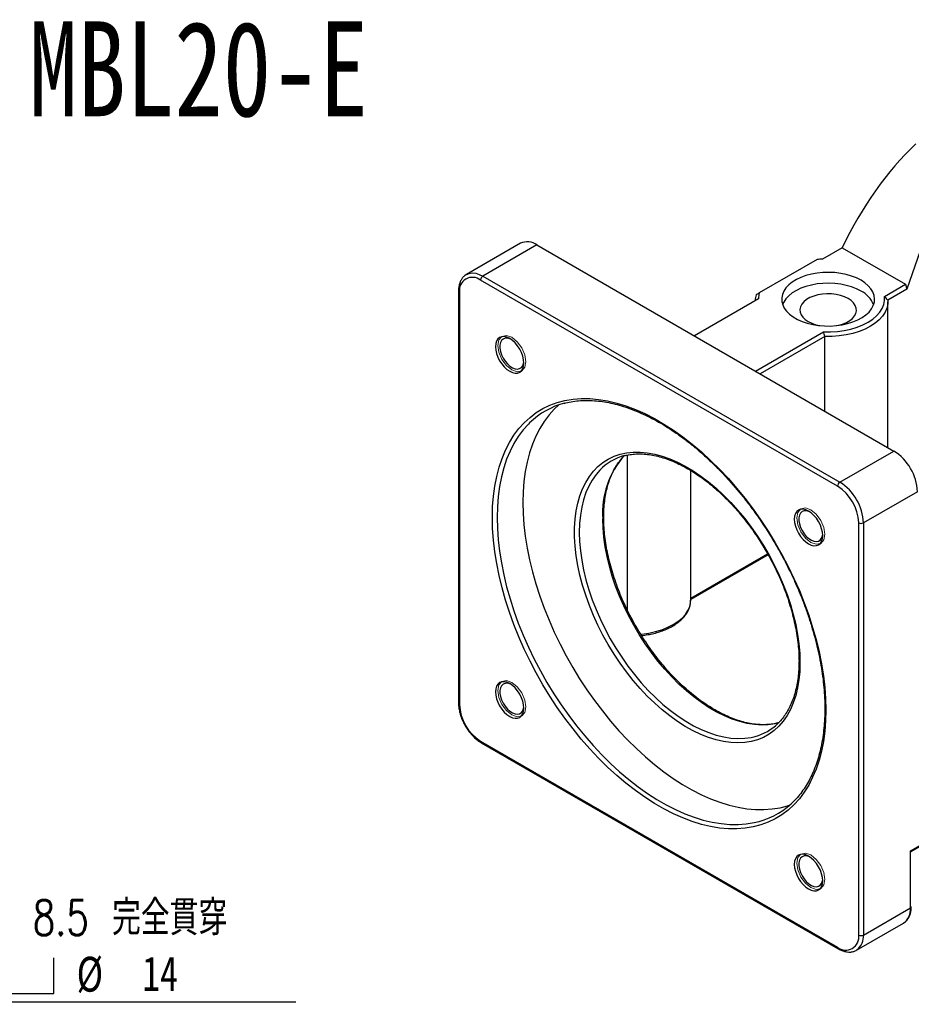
# Model space of a CAD drawing. Header units: millimetres. Extents: x 39 to 274, y -1 to 199.
# Tile 3 of 4: x 122 to 211, y 100 to 199. Entities that reach past the tile are written whole.
import ezdxf

# ---------------------------------------------------------------- set-up
doc = ezdxf.new("R2010")
doc.units = ezdxf.units.MM
doc.layers.add('FORMAT', color=7, linetype='Continuous')
doc.styles.add('SLDTEXTSTYLE0', font='TXT', dxfattribs={"width": 0.75})
doc.styles.add('SLDTEXTSTYLE1', font='TXT', dxfattribs={"width": 0.75, "bigfont": 'bigfont'})
doc.styles.add('SLDTEXTSTYLE4', font='TXT', dxfattribs={"width": 0.666667})
doc.dimstyles.new('SLDDIMSTYLE6', dxfattribs={"dimtxt": 3.5, "dimasz": 2.5, "dimexe": 0, "dimexo": 0.0625, "dimgap": 0.875, "dimtad": 0, "dimtih": 1, "dimtoh": 1, "dimdec": 1, "dimlfac": 1.5, "dimrnd": 1e-09, "dimzin": 12, "dimdsep": 46, "dimtxsty": 'SLDTEXTSTYLE0', "dimsah": 1, "dimcen": 0, "dimadec": 0, "dimazin": 3, "dimtfac": 1, "dimtofl": 0, "dimtmove": 0, "dimatfit": 3, "dimfxl": 1, "dimfrac": 2, "dimtolj": 1, "dimtzin": 12, "dimarcsym": 0})

# ---------------------------------------------------------------- blocks, each defined once
blk = doc.blocks.new('SW_SYMBOL_HOLE_SPOT')
at = {"layer": 'FORMAT', "color": 0}
for p, q in [((0, 875), (0, 75)), ((1600, 75), (1600, 875)), ((0, 75), (1600, 75))]:
    blk.add_line(p, q, dxfattribs=at)
blk = doc.blocks.new('_D_6')
at = {"layer": 'FORMAT'}
for p, q in [((96.052, 129.16), (107.628, 100.352)), ((107.628, 100.352), (149.625, 100.352))]:
    blk.add_line(p, q, dxfattribs=at)
blk.add_solid([(96.052, 129.16), (96.752, 126.747), (97.216, 126.934)], dxfattribs=at)
at = {"layer": 'FORMAT', "xscale": 0.0044707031, "yscale": 0.0044707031, "zscale": 0.0044707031}
blk.add_blockref('SW_SYMBOL_HOLE_SPOT', (118.179, 100.837), dxfattribs=at)
at = {"layer": 'FORMAT', "char_height": 3.5, "attachment_point": 1}
for s, insert, style in [('4 x', (109.215, 110.527), 'SLDTEXTSTYLE4'), ('%%c', (116.628, 110.473), 'SLDTEXTSTYLE0'), ('8.5 \\M+18AAE\\M+19153\\M+18AD1\\M+190FA', (123.219, 110.527), 'SLDTEXTSTYLE1'), ('%%c', (127.624, 104.863), 'SLDTEXTSTYLE0'), ('14', (134.215, 104.917), 'SLDTEXTSTYLE0')]:
    blk.add_mtext(s, dxfattribs=dict(at, insert=insert, style=style))

msp = doc.modelspace()

# ---------------------------------------------------------------- linework, layer by layer
at = {"color": 7, "linetype": 'Continuous', "lineweight": 25}
for p, q in [((215.3185, 184.4711), (210.958, 171.8832)), ((172.1683, 176.4738), (166.7472, 173.3442)), ((173.8349, 176.3088), (168.4137, 173.1792)), ((173.8349, 176.3088), (209.6616, 155.6264)), ((204.4761, 176.0333), (202.4966, 174.8905)), ((204.4761, 176.0333), (210.8401, 172.3594)), ((201.9609, 174.8534), (196.1491, 171.4983)), ((166.698, 173.3142), (166.7472, 173.3442)), ((168.4137, 173.1792), (204.2404, 152.4969)), ((204.0047, 152.0886), (168.178, 172.771)), ((208.7097, 171.1296), (210.8401, 172.3594)), ((210.8401, 172.3594), (210.958, 171.8832)), ((165.959, 171.682), (165.959, 130.3106)), ((166.0567, 171.546), (166.0567, 130.1746)), ((210.958, 171.8832), (209.0526, 170.7832)), ((196.0623, 170.9039), (189.6298, 167.1905)), ((209.0619, 155.9726), (209.0619, 170.5905)), ((195.7581, 163.6528), (202.5996, 167.6023)), ((202.7281, 167.1322), (196.2295, 163.3806)), ((202.7281, 159.6291), (202.7281, 167.1322)), ((182.9291, 139.6185), (182.9291, 155.2223)), ((204.2404, 152.4969), (209.6616, 155.6264)), ((189.2629, 140.6525), (189.2629, 153.6741)), ((212.0186, 151.544), (206.5975, 148.4144)), ((206.1261, 107.043), (206.1261, 148.4144)), ((206.5975, 148.4144), (206.5975, 107.043)), ((189.2629, 140.7379), (197.0327, 145.2233)), ((168.178, 126.5003), (204.0047, 105.818)), ((168.247, 126.3477), (204.0738, 105.6654)), ((211.3115, 115.4801), (216.2613, 118.3376)), ((211.4091, 115.4237), (216.1922, 118.185)), ((211.3115, 109.7644), (211.3115, 115.4801)), ((211.4091, 115.4237), (211.3115, 115.4801)), ((206.5975, 107.043), (211.3115, 109.7644)), ((205.907, 105.5168), (210.621, 108.2382)), ((205.9561, 105.5469), (205.907, 105.5168))]:
    msp.add_line(p, q, dxfattribs=at)
at = {"color": 8, "linetype": 'Continuous', "lineweight": 25}
msp.add_line((189.2629, 140.8506), (196.9848, 145.3084), dxfattribs=at)
at = {"color": 8, "linetype": 'Continuous', "lineweight": 25, "flags": 128}
for points in [[(166.7472, 173.3442), (166.747, 173.3442), (167.0283, 173.4592), (167.3436, 173.5003), (167.6853, 173.4665), (168.045, 173.3586), (168.4137, 173.1792)], [(173.0978, 158.453), (172.979, 158.3351), (172.4471, 157.7439), (171.9605, 157.093), (171.5208, 156.3845), (171.1293, 155.6206), (170.7874, 154.804), (170.4962, 153.9372), (170.2567, 153.0231), (170.0696, 152.0647), (169.9355, 151.0651), (169.8548, 150.0275), (169.8279, 148.9553)], [(180.1453, 153.7074), (179.7608, 153.2658), (179.3742, 152.7157), (179.0352, 152.1088), (178.7456, 151.4482), (178.5066, 150.7369), (178.3196, 149.9785), (178.1853, 149.1767), (178.1045, 148.3353), (178.0775, 147.4586), (178.1045, 146.5506), (178.1853, 145.6159), (178.3196, 144.6591), (178.5066, 143.6847), (178.7456, 142.6976), (179.0352, 141.7025), (179.3742, 140.7043), (179.7608, 139.7078), (180.1932, 138.718), (180.6693, 137.7395), (181.1866, 136.7773), (181.7429, 135.8359), (182.3352, 134.92), (182.9608, 134.0341), (183.6165, 133.1824), (184.2992, 132.369), (185.0056, 131.5981), (185.7322, 130.8732), (186.4755, 130.198), (187.2318, 129.5757), (187.9975, 129.0094), (188.7689, 128.5019), (189.5421, 128.0555), (190.3135, 127.6725), (191.0792, 127.3547), (191.8355, 127.1037), (192.5788, 126.9208), (193.3054, 126.8067), (194.0118, 126.7621), (194.6945, 126.7872), (195.3502, 126.8818), (195.7511, 126.9777)], [(169.8279, 148.9553), (169.8548, 147.8521), (169.9355, 146.7214), (170.0696, 145.5669), (170.2567, 144.3924), (170.4962, 143.2017), (170.7874, 141.9988), (171.1293, 140.7874), (171.5208, 139.5716), (171.9605, 138.3554), (172.4471, 137.1427), (172.979, 135.9374), (173.5544, 134.7435), (174.1715, 133.5649), (174.8282, 132.4055), (175.5224, 131.2689), (176.2519, 130.159), (177.0142, 129.0793), (177.8069, 128.0334), (178.6275, 127.0247), (179.4731, 126.0564), (180.3411, 125.1317), (181.2286, 124.2537), (182.1327, 123.4252), (183.0505, 122.6489), (183.979, 121.9274), (184.9152, 121.2629), (185.8559, 120.6577), (186.7982, 120.1137), (187.739, 119.6327), (188.6751, 119.2163), (189.6036, 118.8659), (190.5215, 118.5825), (191.4256, 118.3671), (192.3131, 118.2204), (193.1811, 118.1429), (194.0267, 118.1349), (194.8472, 118.1963), (195.6399, 118.327), (196.1383, 118.4486)], [(198.081, 128.3309), (197.7073, 128.2424), (197.0515, 128.1478), (196.3688, 128.1228), (195.6624, 128.1674), (194.9358, 128.2814), (194.1925, 128.4644), (193.4362, 128.7154), (192.6705, 129.0332), (191.8991, 129.4162), (191.1259, 129.8625), (190.3546, 130.3701), (189.5888, 130.9364), (188.8325, 131.5587), (188.0892, 132.2339), (187.3626, 132.9587), (186.6562, 133.7297), (185.9735, 134.543), (185.3178, 135.3947), (184.6922, 136.2807), (184.0999, 137.1966), (183.5437, 138.138), (183.0263, 139.1002), (182.5502, 140.0786), (182.1178, 141.0685), (181.7312, 142.065), (181.3923, 143.0632), (181.1026, 144.0583), (180.8637, 145.0454), (180.6766, 146.0198), (180.5423, 146.9766), (180.4615, 147.9113), (180.4345, 148.8192)], [(184.2426, 137.2353), (184.3645, 137.2477), (185.0635, 137.3485), (185.7365, 137.4969), (186.3739, 137.6908), (186.9665, 137.9274), (187.5056, 138.2033), (187.9835, 138.5146), (188.3934, 138.8566), (188.7293, 139.2246), (188.9864, 139.6131), (189.161, 140.0166), (189.2505, 140.4294), (189.2629, 140.6525)]]:
    msp.add_lwpolyline(points, dxfattribs=at)
at = {"color": 7, "linetype": 'Continuous', "lineweight": 25, "flags": 128}
for points in [[(206.3618, 172.7676), (205.9127, 172.9956), (205.4168, 173.1885), (204.8823, 173.3433), (204.3179, 173.4573), (203.7328, 173.5287), (203.1367, 173.5564), (202.5394, 173.5398), (201.9507, 173.4792), (201.3802, 173.3757), (200.8374, 173.2309), (200.3311, 173.0473), (199.8696, 172.8277), (199.4605, 172.5759), (199.1106, 172.296), (198.8255, 171.9925), (198.61, 171.6705), (198.4676, 171.3352), (198.4007, 170.9922), (198.4102, 170.647), (198.4962, 170.3054), (198.6571, 169.9729), (198.8904, 169.6551), (199.1922, 169.357), (199.5575, 169.0837), (199.9803, 168.8396), (200.4537, 168.6287), (200.97, 168.4545), (201.5206, 168.3199), (202.0966, 168.227), (202.6883, 168.1773), (203.2862, 168.1718), (203.8805, 168.2105), (204.4613, 168.2927), (205.0191, 168.4171), (205.5448, 168.5816), (206.0297, 168.7836), (206.4658, 169.0198), (206.8461, 169.2862), (207.1643, 169.5785), (207.4151, 169.8919), (207.5944, 170.2212), (207.6993, 170.5611), (207.728, 170.9059), (207.6801, 171.25), (207.5564, 171.5877), (207.3589, 171.9136), (207.0909, 172.2221), (206.7566, 172.5084), (206.3618, 172.7676)], [(206.3618, 171.6789), (205.9127, 171.9069), (205.4168, 172.0998), (204.8823, 172.2546), (204.3179, 172.3686), (203.7328, 172.44), (203.1367, 172.4676), (202.5394, 172.451), (201.9507, 172.3905), (201.3802, 172.287), (200.8374, 172.1422), (200.3311, 171.9585), (199.8696, 171.739), (199.4605, 171.4872), (199.1106, 171.2073), (198.8255, 170.9038), (198.61, 170.5818), (198.4915, 170.3183)], [(205.0654, 170.9306), (204.7083, 171.1051), (204.3063, 171.2434), (203.8704, 171.3416), (203.4124, 171.3971), (202.9448, 171.4082), (202.4805, 171.3748), (202.032, 171.2977), (201.6116, 171.1791), (201.2308, 171.0221), (200.8999, 170.8311), (200.6279, 170.6112), (200.4224, 170.3685), (200.2889, 170.1096), (200.231, 169.8416), (200.2504, 169.5717), (200.3464, 169.3073), (200.5165, 169.0556), (200.756, 168.8235), (201.0585, 168.6174), (201.4156, 168.4428), (201.8175, 168.3045), (202.2108, 168.2139)], [(202.5996, 167.6023), (203.3009, 167.5943), (203.9986, 167.6364), (204.6819, 167.7279), (205.3404, 167.8675), (205.964, 168.053), (206.5431, 168.2815), (207.0689, 168.5495), (207.5332, 168.8531), (207.9291, 169.1874), (208.2503, 169.5474), (208.4921, 169.9275), (208.6507, 170.322), (208.7236, 170.7247), (208.7097, 171.1296)], [(209.0526, 170.7832), (209.0495, 170.3673), (208.96, 169.9546), (208.7854, 169.5511), (208.5283, 169.1625), (208.1924, 168.7946), (207.7825, 168.4525), (207.3046, 168.1413), (206.7654, 167.8654), (206.1729, 167.6288), (205.5355, 167.4348), (204.8625, 167.2864), (204.1635, 167.1857), (203.4486, 167.134), (202.7281, 167.1322)], [(203.9131, 168.2139), (204.0919, 168.2502), (204.5123, 168.3689), (204.8931, 168.5258), (205.224, 168.7169), (205.4959, 168.9367), (205.7014, 169.1794), (205.835, 169.4383), (205.8928, 169.7064), (205.8735, 169.9763), (205.7775, 170.2407), (205.6074, 170.4923), (205.3678, 170.7244), (205.0654, 170.9306)], [(172.5174, 164.452), (172.49, 164.7891), (172.4088, 165.1448), (172.277, 165.5056), (172.0997, 165.8575), (171.8836, 166.1871), (171.6371, 166.4816), (171.3696, 166.7297), (171.0914, 166.9219), (170.8132, 167.0509), (170.5457, 167.1116), (170.2991, 167.1018), (170.083, 167.0217), (169.9057, 166.8746), (169.7739, 166.6659), (169.6928, 166.4039), (169.6654, 166.0984), (169.6928, 165.7614), (169.7739, 165.4056), (169.9057, 165.0449), (170.083, 164.6929), (170.2991, 164.3634), (170.5457, 164.0689), (170.8132, 163.8208), (171.0914, 163.6285), (171.3696, 163.4996), (171.6371, 163.4389), (171.8836, 163.4487), (172.0997, 163.5288), (172.277, 163.6759), (172.4088, 163.8845), (172.49, 164.1466), (172.5174, 164.452)], [(171.2083, 166.8489), (171.1208, 166.8866), (170.8704, 166.9509), (170.6407, 166.9429), (170.4426, 166.8629), (170.2853, 166.7148), (170.1761, 166.5053), (170.1203, 166.2445), (170.1203, 165.9443), (170.1761, 165.6189), (170.2853, 165.2835), (170.4426, 164.9537), (170.6407, 164.645), (170.8704, 164.3718), (171.1208, 164.1469), (171.3804, 163.9808), (171.6369, 163.8813), (171.8784, 163.853), (172.0935, 163.8973), (172.2723, 164.012), (172.4063, 164.1918), (172.4893, 164.4284), (172.5126, 164.5896)], [(169.3565, 148.9553), (169.3838, 150.0428), (169.4656, 151.0952), (169.6016, 152.1091), (169.7914, 153.0812), (170.0344, 154.0084), (170.3297, 154.8876), (170.6765, 155.7159), (171.0735, 156.4906), (171.5196, 157.2092), (172.0131, 157.8695), (172.5526, 158.4691), (173.1362, 159.0062), (173.7621, 159.4789), (174.4282, 159.8859), (175.1324, 160.2257), (175.8723, 160.4972), (176.6455, 160.6995), (177.4495, 160.8321), (178.2818, 160.8944), (179.1395, 160.8862), (180.0198, 160.8076), (180.92, 160.6588), (181.8371, 160.4404), (182.768, 160.1529), (183.7098, 159.7975), (184.6593, 159.3751), (185.6135, 158.8873), (186.5693, 158.3355), (187.5235, 157.7217), (188.473, 157.0477), (189.4148, 156.3158), (190.3457, 155.5284), (191.2627, 154.6881), (192.1629, 153.7975), (193.0433, 152.8597), (193.901, 151.8776), (194.7332, 150.8544), (195.5372, 149.7936), (196.3105, 148.6985), (197.0504, 147.5727), (197.7545, 146.4199), (198.4206, 145.2439), (199.0465, 144.0485), (199.6302, 142.8375), (200.1696, 141.615), (200.6632, 140.385), (201.1092, 139.1514), (201.5062, 137.9182), (201.853, 136.6896), (202.1484, 135.4694), (202.3913, 134.2617), (202.5811, 133.0704), (202.7171, 131.8995), (202.7989, 130.7526), (202.8262, 129.6336), (202.7989, 128.5462), (202.7171, 127.4938), (202.5811, 126.4798), (202.3913, 125.5077), (202.1484, 124.5806), (201.853, 123.7014), (201.5062, 122.8731), (201.1092, 122.0984), (200.6632, 121.3797), (200.1696, 120.7195), (199.6302, 120.1199), (199.0465, 119.5828), (198.4206, 119.11), (197.7545, 118.7031), (197.0504, 118.3633), (196.3105, 118.0918), (195.5372, 117.8894), (194.7332, 117.7569), (193.901, 117.6946), (193.0433, 117.7028), (192.1629, 117.7814), (191.2627, 117.9301), (190.3457, 118.1486), (189.4148, 118.436), (188.473, 118.7915), (187.5235, 119.2138), (186.5693, 119.7017), (185.6135, 120.2534), (184.6593, 120.8673), (183.7098, 121.5413), (182.768, 122.2731), (181.8371, 123.0605), (180.92, 123.9009), (180.0198, 124.7914), (179.1395, 125.7293), (178.2818, 126.7114), (177.4495, 127.7345), (176.6455, 128.7954), (175.8723, 129.8905), (175.1324, 131.0163), (174.4282, 132.169), (173.7621, 133.3451), (173.1362, 134.5405), (172.5526, 135.7514), (172.0131, 136.9739), (171.5196, 138.204), (171.0735, 139.4376), (170.6765, 140.6707), (170.3297, 141.8994), (170.0344, 143.1195), (169.7914, 144.3272), (169.6016, 145.5185), (169.4656, 146.6895), (169.3838, 147.8363), (169.3565, 148.9553)], [(176.0299, 160.2616), (175.5717, 159.8318), (175.0398, 159.2407), (174.5532, 158.5897), (174.1135, 157.8812), (173.722, 157.1174), (173.3802, 156.3008), (173.089, 155.434), (172.8494, 154.5199), (172.6623, 153.5614), (172.5282, 152.5618), (172.4475, 151.5242), (172.4206, 150.4521), (172.4475, 149.3488), (172.5282, 148.2181), (172.6623, 147.0637), (172.8494, 145.8892), (173.089, 144.6985), (173.3802, 143.4955), (173.722, 142.2842), (174.1135, 141.0684), (174.5532, 139.8521), (175.0398, 138.6394), (175.5717, 137.4341), (176.1471, 136.2403), (176.7642, 135.0617), (177.4209, 133.9022), (178.1151, 132.7657), (178.8446, 131.6558), (179.607, 130.5761), (180.3997, 129.5302), (181.2202, 128.5214), (182.0658, 127.5531), (182.9338, 126.6285), (183.8213, 125.7505), (184.7254, 124.922), (185.6432, 124.1457), (186.5717, 123.4241), (187.5079, 122.7596), (188.4486, 122.1544), (189.3909, 121.6105), (190.3317, 121.1295), (191.2679, 120.7131), (192.1964, 120.3626), (193.1142, 120.0792), (194.0183, 119.8639), (194.9058, 119.7172), (195.7738, 119.6397), (196.6194, 119.6316), (197.4399, 119.693), (198.2326, 119.8237), (198.995, 120.0232), (199.2169, 120.0962)], [(200.2335, 134.396), (200.2065, 133.5102), (200.1258, 132.6598), (199.9917, 131.8488), (199.8048, 131.081), (199.566, 130.3601), (199.2765, 129.6896), (198.9376, 129.0727), (198.551, 128.5122), (198.1185, 128.011), (197.6421, 127.5712), (197.1242, 127.1951), (196.5672, 126.8845), (195.9738, 126.6408), (195.3467, 126.4651), (194.689, 126.3584), (194.0038, 126.3211), (193.2944, 126.3534), (192.5642, 126.4551), (191.8165, 126.6259), (191.0551, 126.8647), (190.2835, 127.1706), (189.5054, 127.5421), (188.7245, 127.9773), (187.9446, 128.4743), (187.1692, 129.0306), (186.4023, 129.6435), (185.6473, 130.3103), (184.9079, 131.0276), (184.1876, 131.7922), (183.4899, 132.6002), (182.8181, 133.448), (182.1753, 134.3314), (181.5647, 135.2462), (180.9891, 136.1881), (180.4514, 137.1525), (179.9539, 138.135), (179.4993, 139.1308), (179.0895, 140.1351), (178.7265, 141.1432), (178.4121, 142.1503), (178.1478, 143.1515), (177.9348, 144.1422), (177.7742, 145.1175), (177.6667, 146.0729), (177.6128, 147.0037), (177.6128, 147.9056), (177.6667, 148.7742), (177.7742, 149.6055), (177.9348, 150.3953), (178.1478, 151.1401), (178.4121, 151.8362), (178.7265, 152.4803), (179.0895, 153.0693), (179.4993, 153.6005), (179.9539, 154.0713), (180.4514, 154.4795), (180.9891, 154.8231), (181.5647, 155.1004), (182.1753, 155.3102), (182.8181, 155.4515), (183.4899, 155.5235), (184.1876, 155.526), (184.9079, 155.459), (185.6473, 155.3227), (186.4023, 155.1177), (187.1692, 154.8452), (187.9446, 154.5063), (188.7245, 154.1027), (189.5054, 153.6364), (190.2835, 153.1094), (191.0551, 152.5244), (191.8165, 151.8842), (192.5642, 151.1917), (193.2944, 150.4503), (194.0038, 149.6636), (194.689, 148.8352), (195.3467, 147.9691), (195.9738, 147.0695), (196.5672, 146.1406), (197.1242, 145.1868), (197.6421, 144.2128), (198.1185, 143.2231), (198.551, 142.2224), (198.9376, 141.2156), (199.2765, 140.2074), (199.566, 139.2026), (199.8048, 138.2061), (199.9917, 137.2225), (200.1258, 136.2566), (200.2065, 135.3129), (200.2335, 134.396)], [(202.5174, 147.1334), (202.49, 147.4705), (202.4088, 147.8262), (202.277, 148.187), (202.0997, 148.5389), (201.8836, 148.8684), (201.6371, 149.1629), (201.3696, 149.4111), (201.0914, 149.6033), (200.8132, 149.7323), (200.5457, 149.793), (200.2991, 149.7831), (200.083, 149.7031), (199.9057, 149.5559), (199.7739, 149.3473), (199.6928, 149.0853), (199.6654, 148.7798), (199.6928, 148.4427), (199.7739, 148.087), (199.9057, 147.7262), (200.083, 147.3743), (200.2991, 147.0448), (200.5457, 146.7503), (200.8132, 146.5022), (201.0914, 146.3099), (201.3696, 146.181), (201.6371, 146.1202), (201.8836, 146.1301), (202.0997, 146.2101), (202.277, 146.3573), (202.4088, 146.5659), (202.49, 146.828), (202.5174, 147.1334)], [(201.2083, 149.5302), (201.1208, 149.568), (200.8704, 149.6323), (200.6407, 149.6242), (200.4426, 149.5443), (200.2853, 149.3961), (200.1761, 149.1867), (200.1203, 148.9258), (200.1203, 148.6257), (200.1761, 148.3003), (200.2853, 147.9648), (200.4426, 147.6351), (200.6407, 147.3264), (200.8704, 147.0532), (201.1208, 146.8283), (201.3804, 146.6622), (201.6369, 146.5627), (201.8784, 146.5344), (202.0935, 146.5786), (202.2723, 146.6934), (202.4063, 146.8732), (202.4893, 147.1097), (202.5126, 147.2709)], [(172.5174, 129.8091), (172.49, 130.1462), (172.4088, 130.502), (172.277, 130.8627), (172.0997, 131.2146), (171.8836, 131.5442), (171.6371, 131.8387), (171.3696, 132.0868), (171.0914, 132.279), (170.8132, 132.408), (170.5457, 132.4687), (170.2991, 132.4589), (170.083, 132.3788), (169.9057, 132.2317), (169.7739, 132.0231), (169.6928, 131.761), (169.6654, 131.4556), (169.6928, 131.1185), (169.7739, 130.7627), (169.9057, 130.402), (170.083, 130.0501), (170.2991, 129.7205), (170.5457, 129.426), (170.8132, 129.1779), (171.0914, 128.9857), (171.3696, 128.8567), (171.6371, 128.796), (171.8836, 128.8058), (172.0997, 128.8859), (172.277, 129.033), (172.4088, 129.2416), (172.49, 129.5037), (172.5174, 129.8091)], [(171.2083, 132.206), (171.1208, 132.2437), (170.8704, 132.308), (170.6407, 132.3), (170.4426, 132.22), (170.2853, 132.0719), (170.1761, 131.8625), (170.1203, 131.6016), (170.1203, 131.3014), (170.1761, 130.976), (170.2853, 130.6406), (170.4426, 130.3108), (170.6407, 130.0021), (170.8704, 129.7289), (171.1208, 129.504), (171.3804, 129.338), (171.6369, 129.2384), (171.8784, 129.2101), (172.0935, 129.2544), (172.2723, 129.3691), (172.4063, 129.5489), (172.4893, 129.7855), (172.5126, 129.9467)], [(202.5174, 112.4905), (202.49, 112.8276), (202.4088, 113.1833), (202.277, 113.5441), (202.0997, 113.896), (201.8836, 114.2255), (201.6371, 114.52), (201.3696, 114.7682), (201.0914, 114.9604), (200.8132, 115.0894), (200.5457, 115.1501), (200.2991, 115.1402), (200.083, 115.0602), (199.9057, 114.913), (199.7739, 114.7044), (199.6928, 114.4424), (199.6654, 114.1369), (199.6928, 113.7999), (199.7739, 113.4441), (199.9057, 113.0833), (200.083, 112.7314), (200.2991, 112.4019), (200.5457, 112.1074), (200.8132, 111.8593), (201.0914, 111.667), (201.3696, 111.5381), (201.6371, 111.4773), (201.8836, 111.4872), (202.0997, 111.5672), (202.277, 111.7144), (202.4088, 111.923), (202.49, 112.1851), (202.5174, 112.4905)], [(201.2083, 114.8873), (201.1208, 114.9251), (200.8704, 114.9894), (200.6407, 114.9813), (200.4426, 114.9014), (200.2853, 114.7532), (200.1761, 114.5438), (200.1203, 114.2829), (200.1203, 113.9828), (200.1761, 113.6574), (200.2853, 113.3219), (200.4426, 112.9922), (200.6407, 112.6835), (200.8704, 112.4103), (201.1208, 112.1854), (201.3804, 112.0193), (201.6369, 111.9198), (201.8784, 111.8915), (202.0935, 111.9358), (202.2723, 112.0505), (202.4063, 112.2303), (202.4893, 112.4669), (202.5126, 112.6281)]]:
    msp.add_lwpolyline(points, dxfattribs=at)
at = {"color": 7, "linetype": 'Continuous', "lineweight": 18, "flags": 128}
for points in [[(169.9011, 166.2209), (170.0087, 166.7837), (170.3153, 167.1366), (170.7741, 167.2257), (171.3153, 167.0376), (171.8565, 166.6008), (172.3153, 165.982), (172.6219, 165.2752), (172.7295, 164.5881), (172.6219, 164.0253), (172.3153, 163.6725), (171.8565, 163.5833), (171.3153, 163.7714), (170.7741, 164.2082), (170.3153, 164.827), (170.0087, 165.5338), (169.9011, 166.2209)], [(201.3153, 149.719), (201.8565, 149.2822), (202.3153, 148.6633), (202.6219, 147.9566), (202.7295, 147.2695), (202.6219, 146.7067), (202.3153, 146.3538), (201.8565, 146.2647), (201.3153, 146.4528), (200.7741, 146.8895), (200.3153, 147.5084), (200.0087, 148.2152), (199.9011, 148.9023), (200.0087, 149.4651), (200.3153, 149.8179), (200.7741, 149.9071), (201.3153, 149.719)], [(171.3153, 129.1285), (170.7741, 129.5653), (170.3153, 130.1841), (170.0087, 130.8909), (169.9011, 131.578), (170.0087, 132.1408), (170.3153, 132.4937), (170.7741, 132.5828), (171.3153, 132.3947), (171.8565, 131.958), (172.3153, 131.3391), (172.6219, 130.6323), (172.7295, 129.9452), (172.6219, 129.3824), (172.3153, 129.0296), (171.8565, 128.9404), (171.3153, 129.1285)], [(202.7295, 112.6266), (202.6219, 112.0638), (202.3153, 111.7109), (201.8565, 111.6218), (201.3153, 111.8099), (200.7741, 112.2466), (200.3153, 112.8655), (200.0087, 113.5723), (199.9011, 114.2594), (200.0087, 114.8222), (200.3153, 115.175), (200.7741, 115.2642), (201.3153, 115.0761), (201.8565, 114.6393), (202.3153, 114.0205), (202.6219, 113.3137), (202.7295, 112.6266)]]:
    msp.add_lwpolyline(points, dxfattribs=at)
at = {"color": 7, "linetype": 'Continuous', "lineweight": 25}
for centre, radius, start, end in [((172.8556, 174.9167), 1.702, 54.874912, 113.814672), ((203.0545, 162.9499), 11.9536, 92.674936, 95.248848), ((167.3564, 171.7445), 1.3148, 51.325796, 188.684956), ((168.6897, 172.7477), 0.5123, 122.60568, 177.394382), ((198.2541, 170.5828), 2.5258, 163.062686, 177.043841), ((198.4514, 170.8587), 2.3896, 164.474344, 178.914911), ((205.1258, 169.2512), 2.7242, 23.061331, 63.019854), ((178.6123, 152.7954), 7.9005, 104.693644, 134.265585), ((183.9848, 150.0197), 5.3236, 104.696288, 136.155771), ((206.9378, 151.3322), 5.0853, 2.386867, 57.613133), ((204.5165, 152.0653), 0.5123, 122.60568, 177.394382), ((201.5166, 148.2026), 5.0853, 2.386867, 57.613133), ((201.5399, 148.2161), 4.5905, 2.476299, 57.523701), ((206.3618, 148.8693), 0.5123, 242.609812, 297.390126), ((170.6428, 130.3729), 4.5905, 182.476299, 237.523701), ((194.3395, 132.0832), 5.297, 285.455857, 314.034188), ((194.0355, 126.0789), 7.9148, 285.407465, 315.976064), ((204.8263, 106.8445), 1.3148, 231.325796, 8.684956), ((206.3618, 107.4979), 0.5123, 242.609812, 297.390126)]:
    msp.add_arc(centre, radius, start, end, dxfattribs=at)
at = {"color": 8, "linetype": 'Continuous', "lineweight": 25}
for centre, radius, start, end in [((166.1259, 171.6987), 0.1677, 185.710151, 245.624002), ((189.0863, 149.4121), 8.6721, 138.508522, 183.919793), ((166.1259, 130.3273), 0.1676, 185.694786, 245.625151), ((168.3387, 126.4811), 0.1619, 173.181474, 235.506437), ((209.6859, 109.5806), 1.636, 304.862371, 6.449787), ((211.2423, 109.9171), 0.1676, 294.37472, 354.305819), ((204.9216, 106.8759), 1.6842, 307.897109, 5.693123), ((204.1639, 105.7981), 0.1604, 172.876899, 235.825563)]:
    msp.add_arc(centre, radius, start, end, dxfattribs=at)
at = {"color": 7, "linetype": 'Continuous', "lineweight": 25}
msp.add_ellipse((224.3468, 159.1712), major_axis=(4.0891, 33.5333), ratio=0.7115205, start_param=0.7116061, end_param=1.1326306, dxfattribs=at)
for points, knots in [([(166.6908, 173.3042), (166.6215, 173.256), (166.4694, 173.1502), (166.2836, 172.9216), (166.128, 172.6393), (166.021, 172.3115), (165.9668, 171.9882), (165.9613, 171.7696), (165.959, 171.682)], [0, 0, 0, 0, 0.1474175, 0.3236167, 0.5023389, 0.685827, 0.8740792, 1, 1, 1, 1]), ([(176.5574, 160.41), (176.6096, 160.4257), (176.8957, 160.5114), (177.4444, 160.6068), (178.2018, 160.6928), (178.9854, 160.7114), (179.7895, 160.6692), (180.6129, 160.5648), (181.4529, 160.399), (182.3073, 160.172), (183.1737, 159.8847), (184.0497, 159.5376), (184.9327, 159.1317), (185.8202, 158.6683), (186.7095, 158.1484), (187.598, 157.5735), (188.4831, 156.9454), (189.3622, 156.2657), (190.2325, 155.5365), (191.0916, 154.7598), (191.9368, 153.9378), (192.7656, 153.073), (193.5755, 152.168), (194.3641, 151.2253), (195.1291, 150.2477), (195.8681, 149.2382), (196.5789, 148.1996), (197.2595, 147.1351), (197.9078, 146.0479), (198.5219, 144.941), (199.1, 143.8179), (199.6403, 142.6819), (200.1413, 141.5362), (200.6014, 140.3844), (201.0195, 139.2299), (201.3941, 138.076), (201.7244, 136.9262), (202.0092, 135.784), (202.2479, 134.6527), (202.4398, 133.5358), (202.5843, 132.4364), (202.6811, 131.358), (202.7301, 130.3037), (202.7311, 129.2766), (202.6842, 128.2798), (202.5898, 127.3161), (202.4482, 126.3884), (202.2598, 125.4994), (202.0255, 124.6515), (201.746, 123.8472), (201.4221, 123.0884), (201.0545, 122.3779), (200.6456, 121.7152), (200.1908, 121.1103), (199.8668, 120.7202), (199.6843, 120.548), (199.6785, 120.5425)], [0, 0, 0, 0, 0.0043195, 0.0236718, 0.0429818, 0.0622472, 0.0814706, 0.1006575, 0.1198148, 0.1389497, 0.1580685, 0.1771768, 0.196279, 0.2153783, 0.2344771, 0.2535767, 0.2726786, 0.2917834, 0.3108916, 0.3300035, 0.3491189, 0.3682378, 0.3873597, 0.4064845, 0.4256116, 0.4447408, 0.4638714, 0.4830033, 0.5021357, 0.5212684, 0.5404007, 0.5595322, 0.5786624, 0.5977908, 0.616917, 0.6360405, 0.6551609, 0.6742778, 0.6933908, 0.7124997, 0.7316043, 0.7507044, 0.7698004, 0.7888927, 0.8079821, 0.8270699, 0.8461578, 0.865248, 0.8843441, 0.9034507, 0.9225736, 0.9417195, 0.9608959, 0.9801099, 0.9993672, 1, 1, 1, 1]), ([(182.5836, 155.1411), (182.7279, 155.1781), (183.0657, 155.2647), (183.6304, 155.3289), (184.2682, 155.3447), (184.928, 155.2965), (185.6057, 155.1873), (186.2991, 155.0169), (187.0051, 154.7863), (187.7208, 154.4962), (188.4434, 154.1479), (189.1695, 153.7425), (189.8961, 153.2818), (190.6199, 152.7677), (191.3376, 152.2022), (192.0461, 151.5879), (192.7422, 150.9272), (193.4227, 150.2232), (194.0846, 149.4787), (194.725, 148.6971), (195.3408, 147.8819), (195.9295, 147.0365), (196.4883, 146.1647), (197.0148, 145.2704), (197.5066, 144.3575), (197.9615, 143.4301), (198.3777, 142.4922), (198.7531, 141.5482), (199.0863, 140.6021), (199.3758, 139.6581), (199.6203, 138.7206), (199.8189, 137.7937), (199.9709, 136.8813), (200.0749, 135.9882), (200.1281, 135.2046), (200.1336, 134.7277), (200.1359, 134.5321)], [0, 0, 0, 0, 0.02263952, 0.05298664, 0.08320429, 0.11330022, 0.14329527, 0.1732147, 0.20308245, 0.23291845, 0.26273797, 0.29255189, 0.32236587, 0.35218484, 0.38201192, 0.41184864, 0.44169541, 0.47155186, 0.5014172, 0.53129029, 0.56116979, 0.59105424, 0.62094219, 0.65083205, 0.68072231, 0.71061092, 0.74049623, 0.77037665, 0.80025061, 0.83011658, 0.85997309, 0.88981884, 0.91965275, 0.94947415, 0.97928299, 1, 1, 1, 1]), ([(198.1305, 128.3571), (197.971, 128.316), (197.6182, 128.2252), (197.0377, 128.1583), (196.3998, 128.1428), (195.7401, 128.1909), (195.0623, 128.3001), (194.369, 128.4705), (193.663, 128.7011), (192.9472, 128.9911), (192.2247, 129.3395), (191.4985, 129.7449), (190.7719, 130.2056), (190.0481, 130.7197), (189.3304, 131.2852), (188.6219, 131.8995), (187.9258, 132.5601), (187.2453, 133.2642), (186.5834, 134.0087), (185.9431, 134.7903), (185.3272, 135.6055), (184.7386, 136.4509), (184.1797, 137.3227), (183.6533, 138.217), (183.1615, 139.1299), (182.7065, 140.0573), (182.2904, 140.9952), (181.9149, 141.9392), (181.5817, 142.8853), (181.2922, 143.8293), (181.0477, 144.7668), (180.8491, 145.6938), (180.6973, 146.606), (180.5927, 147.4995), (180.5415, 148.2818), (180.5293, 148.9095), (180.5385, 149.5239), (180.5795, 150.2029), (180.6752, 150.9748), (180.8174, 151.7087), (181.0052, 152.4017), (181.2376, 153.0507), (181.5133, 153.6536), (181.832, 154.2068), (182.1865, 154.7098), (182.4543, 154.9988), (182.5869, 155.1419)], [0, 0, 0, 0, 0.0194561, 0.0430485, 0.0665404, 0.0899375, 0.1132563, 0.1365163, 0.159736, 0.1829312, 0.2061134, 0.2292914, 0.2524694, 0.2756512, 0.2988394, 0.3220351, 0.3452386, 0.3684496, 0.3916675, 0.4148914, 0.4381204, 0.4613531, 0.4845886, 0.5078256, 0.5310629, 0.5542989, 0.5775323, 0.600762, 0.6239866, 0.647205, 0.670416, 0.6936187, 0.7168122, 0.739996, 0.76317, 0.7792758, 0.7914396, 0.8145949, 0.8377486, 0.8609032, 0.8840668, 0.9072507, 0.9304701, 0.9537437, 0.9770919, 1, 1, 1, 1]), ([(184.3274, 137.1046), (184.3312, 137.1048), (184.5471, 137.121), (184.9655, 137.1898), (185.5727, 137.3133), (186.153, 137.4796), (186.7016, 137.6813), (187.2119, 137.9182), (187.678, 138.188), (188.0943, 138.4884), (188.4551, 138.8166), (188.755, 139.1689), (188.99, 139.5407), (189.1538, 139.9266), (189.2483, 140.295), (189.2547, 140.534), (189.2575, 140.6399)], [0, 0, 0, 0, 0.0014056, 0.0795735, 0.1578098, 0.236145, 0.3146074, 0.3932172, 0.4719783, 0.5508593, 0.6297308, 0.7083547, 0.7863984, 0.8635036, 0.9394676, 1, 1, 1, 1]), ([(200.1359, 134.5321), (200.1346, 134.3862), (200.1307, 133.9627), (200.0881, 133.2848), (199.9929, 132.5126), (199.8506, 131.7787), (199.6628, 131.0858), (199.4305, 130.4366), (199.1545, 129.8342), (198.837, 129.2791), (198.4752, 128.7793), (198.1867, 128.4355), (198.0079, 128.2766), (197.9754, 128.2478)], [0, 0, 0, 0, 0.0537152, 0.1559693, 0.2582157, 0.3604666, 0.4627571, 0.5651372, 0.6676741, 0.7704501, 0.8735556, 0.9770732, 1, 1, 1, 1]), ([(165.959, 130.3106), (165.9605, 130.2377), (165.9648, 130.0279), (166.0118, 129.6659), (166.1142, 129.2275), (166.2639, 128.7866), (166.4567, 128.3522), (166.6885, 127.9327), (166.9548, 127.5363), (167.2506, 127.1705), (167.5705, 126.844), (167.9042, 126.5621), (168.1341, 126.4183), (168.247, 126.3477)], [0, 0, 0, 0, 0.0509669, 0.146541, 0.2419256, 0.3370809, 0.4320447, 0.5269145, 0.6218077, 0.716817, 0.8120653, 0.907678, 1, 1, 1, 1]), ([(210.5775, 108.2209), (210.5976, 108.2295), (210.7107, 108.2778), (210.8838, 108.4259), (211.0857, 108.6589), (211.2398, 108.9436), (211.3473, 109.2708), (211.4014, 109.5943), (211.4069, 109.8128), (211.4091, 109.9004)], [0, 0, 0, 0, 0.0357615, 0.2014107, 0.3664514, 0.5338553, 0.7057233, 0.8820537, 1, 1, 1, 1]), ([(204.0738, 105.6654), (204.1368, 105.6307), (204.3187, 105.5308), (204.6226, 105.4115), (204.9786, 105.3334), (205.3231, 105.3242), (205.6396, 105.3907), (205.8555, 105.4724), (205.9501, 105.5465), (205.9633, 105.5569)], [0, 0, 0, 0, 0.0954488, 0.2756256, 0.4556701, 0.6331094, 0.8056577, 0.9727606, 1, 1, 1, 1])]:
    msp.add_open_spline(points, degree=3, knots=knots, dxfattribs=at)
for points in [[(195.8379, 171.3186), (195.9413, 171.3784), (196.0451, 171.4382), (196.1491, 171.4983)], [(209.0526, 170.7832), (208.9388, 170.8992), (208.8245, 171.0147), (208.7097, 171.1296)], [(202.7281, 167.1322), (202.6846, 167.2888), (202.6417, 167.4455), (202.5996, 167.6023)]]:
    msp.add_open_spline(points, degree=3, dxfattribs=at)

# ---------------------------------------------------------------- texts
at = {"layer": 'FORMAT', "color": 7, "insert": (122.8543, 198.751), "char_height": 9.525, "attachment_point": 1, "style": 'SLDTEXTSTYLE0'}
msp.add_mtext('MBL20-E', dxfattribs=at)

# ---------------------------------------------------------------- dimensions: what is measured, and where the dimension line sits
at = {"layer": 'FORMAT'}
dim = msp.add_diameter_dim_2p(p1=(92.5726, 137.8208), p2=(96.0523, 129.1604), text='4 x <> 完全貫穿\\P{\\fGDT;v}%%c 14 \\P', dimstyle='SLDDIMSTYLE6', dxfattribs=at)
dim.commit()
dim.dimension.update_dxf_attribs({"geometry": '_D_6', "text_midpoint": (129.4199, 105.9614), "dimtype": 163})

doc.saveas('drawing.dxf')
